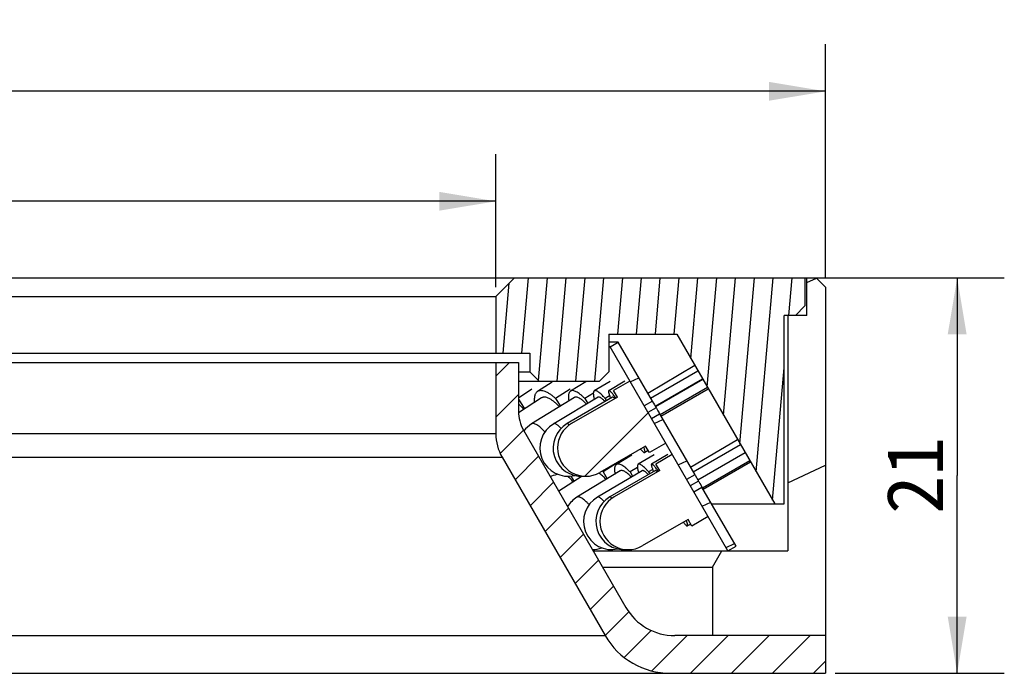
# Model space of a CAD drawing. Header units: millimetres. Extents: x 87 to 269, y 22 to 232.
# Tile 4 of 4: x 142 to 194, y 197 to 232. Entities that reach past the tile are written whole.
import ezdxf
from ezdxf.enums import TextEntityAlignment as Align

# ---------------------------------------------------------------- set-up
doc = ezdxf.new("R2010")
doc.units = ezdxf.units.MM
doc.header["$LTSCALE"] = 23.1
doc.layers.get('0').update_dxf_attribs({"linetype": 'CONTINUOUS'})
doc.layers.add('00_COMPONENTS', color=7, linetype='CONTINUOUS')
doc.layers.add('51__DRAFT_DIMS', color=7, linetype='CONTINUOUS')
doc.styles.get("Standard").update_dxf_attribs({"font": 'simfang.ttf'})
doc.dimstyles.new('DIMSTYLE_3', dxfattribs={"dimtxt": 3, "dimasz": 3, "dimexe": 2.5, "dimexo": 0.5, "dimgap": 0.75, "dimtad": 1, "dimdsep": 46, "dimtxsty": 'STANDARD', "dimblk": '_FILLED', "dimblk1": '_FILLED', "dimblk2": '_FILLED', "dimcen": 0.09, "dimclrt": 3, "dimazin": 2, "dimtp": 0.3, "dimtm": 0.3, "dimtfac": 1, "dimtofl": 0, "dimtmove": 0, "dimatfit": 3, "dimldrblk": '_FILLED', "dimfxl": 1, "dimtolj": 1, "dimarcsym": 0})
doc.dimstyles.new('DIMSTYLE_4', dxfattribs={"dimtxt": 3, "dimasz": 3, "dimexe": 2.5, "dimexo": 0.5, "dimgap": 0.75, "dimtad": 1, "dimdsep": 46, "dimtxsty": 'STANDARD', "dimblk": '_FILLED', "dimblk1": '_FILLED', "dimblk2": '_FILLED', "dimcen": 0.09, "dimclrt": 3, "dimazin": 2, "dimtp": 0.2, "dimtm": 0.2, "dimtfac": 1, "dimtofl": 0, "dimtmove": 0, "dimatfit": 3, "dimldrblk": '_FILLED', "dimfxl": 1, "dimtolj": 1, "dimarcsym": 0})
pattern_1 = [(45, (0, 0), (-5.939696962, 5.939696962), [])]

# ---------------------------------------------------------------- blocks, each defined once
blk = doc.blocks.new('_FILLED')
at = {"color": 0, "linetype": 'ByBlock'}
blk.add_solid([(0, 0), (-1, 0.1666666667), (-1, -0.1666666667)], dxfattribs=at)
blk = doc.blocks.new('*D3')
at = {"layer": '51__DRAFT_DIMS', "color": 4}
for p, q in [((89.5776657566, 217.9879934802), (89.5776657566, 230.3840625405)), ((184.5776657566, 217.9879934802), (184.5776657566, 230.3840625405)), ((89.5776657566, 227.8840625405), (137.0776657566, 227.8840625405)), ((184.5776657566, 227.8840625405), (137.0776657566, 227.8840625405))]:
    blk.add_line(p, q, dxfattribs=at)
at = {"layer": '51__DRAFT_DIMS', "color": 4, "xscale": 3, "yscale": 3, "zscale": 3, "rotation": 180}
blk.add_blockref('_FILLED', (89.5776657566, 227.8840625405), dxfattribs=at)
at = {"layer": '51__DRAFT_DIMS', "color": 4, "xscale": 3, "yscale": 3, "zscale": 3}
blk.add_blockref('_FILLED', (184.5776657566, 227.8840625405), dxfattribs=at)
at = {"layer": '51__DRAFT_DIMS', "color": 3}
blk.add_text('95', height=3, dxfattribs=at).set_placement((139.0776657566, 228.6340625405), align=Align.CENTER)
blk = doc.blocks.new('*D4')
at = {"layer": '51__DRAFT_DIMS', "color": 4}
for p, q in [((107.0776657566, 217.4879934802), (107.0776657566, 224.5458950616)), ((167.0776657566, 217.4879934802), (167.0776657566, 224.5458950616)), ((107.0776657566, 222.0458950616), (137.0776657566, 222.0458950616)), ((167.0776657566, 222.0458950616), (137.0776657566, 222.0458950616))]:
    blk.add_line(p, q, dxfattribs=at)
at = {"layer": '51__DRAFT_DIMS', "color": 4, "xscale": 3, "yscale": 3, "zscale": 3, "rotation": 180}
blk.add_blockref('_FILLED', (107.0776657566, 222.0458950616), dxfattribs=at)
at = {"layer": '51__DRAFT_DIMS', "color": 4, "xscale": 3, "yscale": 3, "zscale": 3}
blk.add_blockref('_FILLED', (167.0776657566, 222.0458950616), dxfattribs=at)
at = {"layer": '51__DRAFT_DIMS', "color": 3}
blk.add_text('60', height=3, dxfattribs=at).set_placement((139.0776657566, 222.7958950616), align=Align.CENTER)
blk = doc.blocks.new('*D5')
at = {"layer": '51__DRAFT_DIMS', "color": 4}
for p, q in [((183.9776657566, 217.9879934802), (194.0594583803, 217.9879934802)), ((191.5594583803, 217.9879934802), (191.5594583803, 207.4879934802)), ((191.5594583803, 196.9879934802), (191.5594583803, 207.4879934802)), ((185.0776657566, 196.9879934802), (194.0594583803, 196.9879934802))]:
    blk.add_line(p, q, dxfattribs=at)
at = {"layer": '51__DRAFT_DIMS', "color": 4, "xscale": 3, "yscale": 3, "zscale": 3}
for p, rotation in [((191.5594583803, 217.9879934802), 90), ((191.5594583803, 196.9879934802), 270)]:
    blk.add_blockref('_FILLED', p, dxfattribs=dict(at, rotation=rotation))
at = {"layer": '51__DRAFT_DIMS', "color": 3}
blk.add_text('21', height=3, rotation=90, dxfattribs=at).set_placement((190.8094583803, 207.4879934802), align=Align.CENTER)

msp = doc.modelspace()

# ---------------------------------------------------------------- hatches: boundary and pattern name
h = msp.add_hatch()
h.set_pattern_fill('DEFAULT__7', color=4, scale=9.2111545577, angle=205, style=0, pattern_type=0)
h.set_pattern_definition([(205, (0, 0), (3.8928021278, -8.3481411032), [])])
edge = h.paths.add_edge_path()
edge.add_line((182.5776657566, 203.4879934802), (179.0776657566, 203.4879934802))
edge.add_line((182.5776657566, 215.9879934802), (182.5776657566, 203.4879934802))
edge.add_line((183.5776657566, 215.9879934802), (182.5776657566, 215.9879934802))
edge.add_line((183.5776657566, 215.9879934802), (183.5776657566, 217.9879934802))
edge.add_line((184.0776657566, 217.9879934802), (183.5776657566, 217.9879934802))
edge.add_line((184.0776657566, 217.9879934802), (184.5776657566, 217.4879934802))
edge.add_line((184.5776657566, 217.4879934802), (184.5776657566, 198.9879934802))
edge.add_line((184.5776657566, 198.9879934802), (178.5776657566, 198.9879934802))
edge.add_line((178.5776657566, 202.6219680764), (178.5776657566, 198.9879934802))
edge.add_line((178.5776657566, 202.6219680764), (179.0776657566, 203.4879934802))
edge = h.paths.add_edge_path()
edge.add_line((95.0776657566, 203.4879934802), (91.5776657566, 203.4879934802))
edge.add_line((95.5776657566, 202.6219680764), (95.0776657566, 203.4879934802))
edge.add_line((95.5776657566, 202.6219680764), (95.5776657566, 198.9879934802))
edge.add_line((95.5776657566, 198.9879934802), (89.5776657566, 198.9879934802))
edge.add_line((89.5776657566, 217.4879934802), (89.5776657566, 198.9879934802))
edge.add_line((90.0776657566, 217.9879934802), (89.5776657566, 217.4879934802))
edge.add_line((90.5776657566, 217.9879934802), (90.0776657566, 217.9879934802))
edge.add_line((90.5776657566, 215.9879934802), (90.5776657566, 217.9879934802))
edge.add_line((91.5776657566, 215.9879934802), (90.5776657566, 215.9879934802))
edge.add_line((91.5776657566, 215.9879934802), (91.5776657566, 203.4879934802))
h = msp.add_hatch()
h.set_pattern_fill('A', color=4, scale=0.9945151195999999, angle=85.00000000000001, style=0, pattern_type=0)
h.set_pattern_definition([(85.00000000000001, (0, 0), (-0.9907306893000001, 0.0866777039), [])])
edge = h.paths.add_edge_path()
edge.add_line((106.0776657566, 217.9879934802), (90.67766575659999, 217.9879934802))
edge.add_line((107.0776657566, 216.9879934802), (106.0776657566, 217.9879934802))
edge.add_line((107.0776657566, 216.9879934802), (107.0776657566, 213.9879934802))
edge.add_line((105.2776657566, 213.9879934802), (107.0776657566, 213.9879934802))
edge.add_line((105.2776657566, 213.9879934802), (105.2776657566, 212.9879934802))
edge.add_line((105.2776657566, 212.9879934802), (104.7776657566, 212.4879934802))
edge.add_line((101.5776657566, 212.4879934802), (104.7776657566, 212.4879934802))
edge.add_line((101.5776657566, 212.4879934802), (101.0776657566, 212.9879934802))
edge.add_line((101.0776657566, 214.9879934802), (101.0776657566, 212.9879934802))
edge.add_line((97.4738181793, 214.9879934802), (101.0776657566, 214.9879934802))
edge.add_line((97.4738181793, 214.9879934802), (92.2776657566, 205.9879934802))
edge.add_line((91.7776657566, 205.9879934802), (92.2776657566, 205.9879934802))
edge.add_line((91.7776657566, 215.9879934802), (91.7776657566, 205.9879934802))
edge.add_line((91.7776657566, 215.9879934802), (91.17787291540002, 215.9879934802))
edge.add_line((91.17787291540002, 215.9879934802), (90.67766575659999, 216.4881834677))
edge.add_line((90.67766575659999, 217.9879934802), (90.67766575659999, 216.4881834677))
edge = h.paths.add_edge_path()
edge.add_line((183.4776657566, 217.9879934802), (168.0776657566, 217.9879934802))
edge.add_line((183.4776657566, 217.9879934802), (183.4776657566, 216.4878043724))
edge.add_line((182.9778377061, 215.9879934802), (183.4776657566, 216.4878043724))
edge.add_line((182.9778377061, 215.9879934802), (182.3776657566, 215.9879934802))
edge.add_line((182.3776657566, 205.9879934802), (182.3776657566, 215.9879934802))
edge.add_line((181.8776657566, 205.9879934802), (182.3776657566, 205.9879934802))
edge.add_line((176.6815133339, 214.9879934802), (181.8776657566, 205.9879934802))
edge.add_line((173.0776657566, 214.9879934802), (176.6815133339, 214.9879934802))
edge.add_line((173.0776657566, 214.9879934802), (173.0776657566, 212.9879934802))
edge.add_line((172.5776657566, 212.4879934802), (173.0776657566, 212.9879934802))
edge.add_line((169.3776657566, 212.4879934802), (172.5776657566, 212.4879934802))
edge.add_line((168.8776657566, 212.9879934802), (169.3776657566, 212.4879934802))
edge.add_line((168.8776657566, 213.9879934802), (168.8776657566, 212.9879934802))
edge.add_line((167.0776657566, 213.9879934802), (168.8776657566, 213.9879934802))
edge.add_line((167.0776657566, 216.9879934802), (167.0776657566, 213.9879934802))
edge.add_line((167.0776657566, 216.9879934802), (168.0776657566, 217.9879934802))
h = msp.add_hatch()
h.set_pattern_fill('DEFAULT__6', color=4, scale=2.5302950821, angle=205, style=0, pattern_type=0)
h.set_pattern_definition([(205, (0, 0), (1.0693489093, -2.2932261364), [])])
edge = h.paths.add_edge_path()
edge.add_line((179.8276657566, 203.7379934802), (178.0177305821, 206.8728931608))
edge.add_line((179.3946530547, 203.4879934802), (179.8276657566, 203.7379934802))
edge.add_line((179.3946530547, 203.4879934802), (177.5847178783, 206.6228931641))
edge.add_line((177.5847178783, 206.6228931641), (178.0177305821, 206.8728931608))
edge = h.paths.add_edge_path()
edge.add_line((175.7677270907, 210.7700135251), (177.6375963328, 207.5313049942))
edge.add_line((177.6375963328, 207.5313049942), (177.2045836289, 207.2813049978))
edge.add_line((175.3347143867, 210.5200135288), (177.2045836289, 207.2813049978))
edge.add_line((175.3347143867, 210.5200135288), (175.7677270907, 210.7700135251))
edge = h.paths.add_edge_path()
edge.add_line((173.1446530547, 214.3133110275), (173.5776657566, 214.5633110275))
edge.add_line((175.3875984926, 211.4284155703), (173.5776657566, 214.5633110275))
edge.add_line((175.3875984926, 211.4284155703), (174.9545857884, 211.1784155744))
edge.add_line((174.9545857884, 211.1784155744), (173.1446530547, 214.3133110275))
edge = h.paths.add_edge_path()
edge.add_line((101.0106784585, 214.3133110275), (100.5776657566, 214.5633110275))
edge.add_line((99.2007475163, 211.1784186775), (101.0106784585, 214.3133110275))
edge.add_line((99.2007475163, 211.1784186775), (98.76773481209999, 211.4284186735))
edge.add_line((98.76773481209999, 211.4284186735), (100.5776657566, 214.5633110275))
edge = h.paths.add_edge_path()
edge.add_line((94.76067845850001, 203.4879934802), (94.3276657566, 203.7379934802))
edge.add_line((94.3276657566, 203.7379934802), (96.1376052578, 206.8729006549))
edge.add_line((96.1376052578, 206.8729006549), (96.5706179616, 206.6229006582))
edge.add_line((94.76067845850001, 203.4879934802), (96.5706179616, 206.6229006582))
edge = h.paths.add_edge_path()
edge.add_line((96.51772973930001, 207.5312955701), (98.3876014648, 210.7700084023))
edge.add_line((98.3876014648, 210.7700084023), (98.82061416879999, 210.5200084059))
edge.add_line((96.9507424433, 207.2812955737), (98.82061416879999, 210.5200084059))
edge.add_line((96.9507424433, 207.2812955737), (96.51772973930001, 207.5312955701))
h = msp.add_hatch()
h.set_pattern_fill('DEFAULT__1', color=4, scale=1.5384615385, angle=45, style=0, pattern_type=0)
h.set_pattern_definition([(45, (0, 0), (-1.0878565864, 1.0878565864), [])])
edge = h.paths.add_edge_path()
edge.add_line((168.2776657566, 213.4879934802), (167.0776657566, 213.4879934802))
edge.add_line((168.2776657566, 213.4879934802), (168.2776657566, 210.8999135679))
edge.add_arc((170.2776657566, 210.8999135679), 2, 180, 210)
edge.add_line((168.545614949, 209.8999135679), (173.9795895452, 200.4879934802))
edge.add_arc((176.5776657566, 201.9879934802), 3, 210, 270)
edge.add_line((184.5776657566, 198.9879934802), (176.5776657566, 198.9879934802))
edge.add_line((184.5776657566, 198.9879934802), (184.5776657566, 196.9879934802))
edge.add_line((184.5776657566, 196.9879934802), (176.3467256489, 196.9879934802))
edge.add_arc((176.3467256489, 200.9879934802), 4, 209.9999999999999, 269.9999999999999)
edge.add_line((167.4126022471, 208.4623491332), (172.8826240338, 198.9879934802))
edge.add_arc((169.5776657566, 209.7123491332), 2.5, 180, 210)
edge.add_line((167.0776657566, 213.4879934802), (167.0776657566, 209.7123491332))
edge = h.paths.add_edge_path()
edge.add_line((107.0776657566, 213.4879934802), (105.8776657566, 213.4879934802))
edge.add_line((107.0776657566, 213.4879934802), (107.0776657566, 209.7123491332))
edge.add_arc((104.5776657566, 209.7123491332), 2.5, 329.9999999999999, 359.9999999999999)
edge.add_line((106.742729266, 208.4623491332), (101.2727074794, 198.9879934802))
edge.add_arc((97.8086058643, 200.9879934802), 4, 270, 330)
edge.add_line((97.8086058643, 196.9879934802), (89.5776657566, 196.9879934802))
edge.add_line((89.5776657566, 198.9879934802), (89.5776657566, 196.9879934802))
edge.add_line((97.5776657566, 198.9879934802), (89.5776657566, 198.9879934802))
edge.add_arc((97.5776657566, 201.9879934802), 3, 270, 330)
edge.add_line((105.6097165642, 209.8999135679), (100.1757419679, 200.4879934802))
edge.add_arc((103.8776657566, 210.8999135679), 2, 330.0000000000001, 5.09e-14)
edge.add_line((105.8776657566, 213.4879934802), (105.8776657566, 210.8999135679))
h = msp.add_hatch()
h.set_pattern_fill('DEFAULT__3', color=4, scale=8.4, angle=45, style=0, pattern_type=0)
h.set_pattern_definition(pattern_1)
edge = h.paths.add_edge_path()
edge.add_line((173.5286291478, 211.6482451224), (171.1037578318, 210.2482454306))
edge.add_line((173.5286291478, 211.6482451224), (173.3286288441, 211.994655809))
edge.add_line((174.1946543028, 212.4946557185), (173.3286288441, 211.994655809))
edge.add_line((176.0946519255, 209.203763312), (174.1946543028, 212.4946557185))
edge.add_line((176.0946519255, 209.203763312), (175.2286265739, 208.7037632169))
edge.add_line((175.2286265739, 208.7037632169), (175.0286262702, 209.0501739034))
edge.add_line((175.0286262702, 209.0501739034), (172.6037553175, 207.6501735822))
edge.add_arc((171.8537564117, 208.9492094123), 1.4999974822, 210.0187969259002, 300.0000072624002)
edge.add_arc((171.8537564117, 208.9492094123), 1.4999974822, 119.9999928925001, 210.0187969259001)
h = msp.add_hatch()
h.set_pattern_fill('DEFAULT__2', color=4, scale=8.4, angle=45, style=0, pattern_type=0)
h.set_pattern_definition(pattern_1)
edge = h.paths.add_edge_path()
edge.add_line((175.7786278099, 207.7511329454), (173.3537566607, 206.3511329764))
edge.add_line((175.7786278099, 207.7511329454), (175.5786277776, 208.0975431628))
edge.add_line((176.4446531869, 208.5975431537), (175.5786277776, 208.0975431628))
edge.add_line((178.3446529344, 205.3066470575), (176.4446531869, 208.5975431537))
edge.add_line((178.3446529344, 205.3066470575), (177.4786275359, 204.806647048))
edge.add_line((177.4786275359, 204.806647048), (177.2786275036, 205.1530572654))
edge.add_line((177.2786275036, 205.1530572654), (174.8537563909, 203.7530572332))
edge.add_arc((174.1037565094, 205.0520950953), 1.4999997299, 210.0000000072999, 300.0000007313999)
edge.add_arc((174.1037565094, 205.0520950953), 1.4999997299, 119.9999992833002, 210.0000000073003)

# ---------------------------------------------------------------- linework, layer by layer
at = {"layer": '00_COMPONENTS', "color": 7}
for p, q in [((90.0776657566, 217.9879934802), (184.0776657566, 217.9879934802)), ((167.0776657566, 216.9879934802), (168.0776657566, 217.9879934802)), ((183.4776657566, 217.9879934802), (183.4776657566, 216.4878043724)), ((183.5776657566, 215.9879934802), (183.5776657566, 217.9879934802)), ((184.0776657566, 217.9879934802), (184.5776657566, 217.4879934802)), ((184.5776657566, 217.4879934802), (184.5776657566, 196.9879934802)), ((107.0776657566, 216.9879934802), (167.0776657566, 216.9879934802)), ((167.0776657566, 216.9879934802), (167.0776657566, 213.9879934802)), ((182.9778377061, 215.9879934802), (183.4776657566, 216.4878043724)), ((183.5776657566, 215.9879934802), (182.3776657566, 215.9879934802)), ((182.3776657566, 205.9879934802), (182.3776657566, 215.9879934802)), ((182.5776657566, 215.9879934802), (182.5776657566, 203.4879934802)), ((173.0776657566, 214.9879934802), (176.6815133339, 214.9879934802)), ((173.0776657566, 214.9879934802), (173.0776657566, 212.9879934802)), ((176.6815133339, 214.9879934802), (181.8776657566, 205.9879934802)), ((173.5776657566, 214.5633110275), (173.0776657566, 214.5633110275)), ((173.1446530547, 214.3133110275), (173.0776657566, 214.3133110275)), ((173.1446530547, 214.3133110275), (173.5776657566, 214.5633110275)), ((179.3946530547, 203.4879934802), (173.1446530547, 214.3133110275)), ((175.3875984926, 211.4284155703), (173.5776657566, 214.5633110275)), ((105.2776657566, 213.9879934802), (168.8776657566, 213.9879934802)), ((168.8776657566, 213.9879934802), (168.8776657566, 212.9879934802)), ((105.8776657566, 213.4879934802), (168.2776657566, 213.4879934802)), ((167.0776657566, 213.4879934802), (167.0776657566, 209.7123491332)), ((168.2776657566, 213.4879934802), (168.2776657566, 210.8999135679)), ((175.138226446, 211.8603406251), (177.6327413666, 213.3404181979)), ((168.2776657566, 212.9879934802), (168.8776657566, 212.9879934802)), ((168.8776657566, 212.9879934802), (169.3776657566, 212.4879934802)), ((172.5776657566, 212.4879934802), (173.0776657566, 212.9879934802)), ((175.2926966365, 211.5916804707), (177.800693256, 213.0495169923)), ((168.2776657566, 212.4879934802), (172.5776657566, 212.4879934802)), ((170.0658809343, 212.4451298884), (169.2919416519, 211.9451298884)), ((171.8553497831, 212.468081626), (171.0415286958, 211.968081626)), ((173.149726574, 212.4832325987), (172.3070292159, 211.9832325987)), ((173.9327753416, 212.491858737), (173.0725977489, 211.991858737)), ((174.1946543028, 212.4946557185), (173.3286288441, 211.994655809)), ((175.5419911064, 211.1628054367), (178.0487273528, 212.6199093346)), ((175.5480345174, 211.1505322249), (178.0598130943, 212.600708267)), ((175.7938190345, 210.7248209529), (178.3055976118, 212.1749969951)), ((168.9833991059, 212.0796353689), (168.2776657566, 211.5919751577)), ((169.509002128, 211.6091466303), (168.280183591, 210.8152739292)), ((171.2509206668, 211.6272664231), (168.9722216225, 210.2272664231)), ((172.5111386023, 211.6392277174), (170.1515859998, 210.2392277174)), ((171.0281429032, 212.0796353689), (170.2542036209, 211.5796353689)), ((170.2542036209, 211.5796353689), (170.5054735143, 211.1692743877)), ((173.2736149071, 211.6460378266), (170.8651176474, 210.2460378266)), ((173.5286291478, 211.6482451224), (171.1037578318, 210.2482454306)), ((172.2544753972, 211.8588931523), (171.7999436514, 211.5796353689)), ((171.7999436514, 211.5796353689), (171.9634162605, 211.3142460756)), ((173.1182399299, 211.723290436), (172.8761244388, 211.5796353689)), ((172.8761244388, 211.5796353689), (172.9503866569, 211.4581532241)), ((173.5286291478, 211.6482451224), (173.3286288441, 211.994655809)), ((175.8395352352, 210.6456381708), (178.3513138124, 212.0958142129)), ((168.2776657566, 211.5498907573), (168.596155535, 211.0194061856)), ((175.3875984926, 211.4284155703), (174.9545857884, 211.1784155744)), ((175.5817731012, 211.0888334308), (175.1487815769, 210.8388334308)), ((175.3347143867, 210.5200135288), (175.7677270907, 210.7700135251)), ((175.7677270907, 210.7700135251), (177.6375963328, 207.5313049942)), ((168.545614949, 209.8999135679), (173.9795895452, 200.4879934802)), ((175.0286262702, 209.0501739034), (172.6037553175, 207.6501735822)), ((175.2286265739, 208.7037632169), (175.0286262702, 209.0501739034)), ((176.0946519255, 209.203763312), (175.2286265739, 208.7037632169)), ((177.4091584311, 207.9269710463), (179.905997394, 209.4030232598)), ((177.5500324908, 207.6820813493), (180.05849968, 209.1388815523)), ((167.4126022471, 208.4623491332), (172.8826240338, 198.9879934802)), ((174.2959593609, 208.5746819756), (173.4752609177, 208.0746819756)), ((175.4853750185, 208.5876697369), (174.6395922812, 208.0876697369)), ((175.1655125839, 208.8130798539), (174.9822607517, 208.7065600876)), ((176.2042289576, 208.5951170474), (175.3432779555, 208.0951170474)), ((176.4446531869, 208.5975431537), (175.5786277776, 208.0975431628)), ((177.7945825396, 207.2593969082), (180.3063611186, 208.7095729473)), ((173.5613821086, 208.1753295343), (172.7753898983, 207.6753295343)), ((175.7786278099, 207.7511329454), (175.5786277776, 208.0975431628)), ((178.0406628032, 206.8331733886), (180.5524413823, 208.2833494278)), ((178.0847593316, 206.7567959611), (180.5965379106, 208.2069720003)), ((171.6570148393, 207.4501141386), (170.4158543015, 206.660563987)), ((171.0635593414, 207.4565464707), (171.2305689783, 207.1788354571)), ((173.6833746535, 207.7330847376), (171.3854190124, 206.3330847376)), ((174.843150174, 207.7433382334), (172.4749585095, 206.3433382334)), ((172.7753898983, 207.6753295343), (172.9959448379, 207.3142769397)), ((175.5441600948, 207.749217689), (173.133497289, 206.349217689)), ((175.7786278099, 207.7511329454), (173.3537566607, 206.3511329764)), ((174.5947778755, 207.9156790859), (174.2002688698, 207.6753295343)), ((174.2002688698, 207.6753295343), (174.3407033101, 207.4463075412)), ((175.405118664, 207.8025486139), (175.1899192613, 207.6753295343)), ((175.1899192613, 207.6753295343), (175.2491830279, 207.5779088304)), ((177.6375963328, 207.5313049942), (177.2045836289, 207.2813049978)), ((177.8314561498, 207.192415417), (177.3984625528, 206.942415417)), ((177.5847178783, 206.6228931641), (178.0177305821, 206.8728931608)), ((179.8276657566, 203.7379934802), (178.0177305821, 206.8728931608)), ((178.5286276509, 205.9879934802), (182.3776657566, 205.9879934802)), ((177.2786275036, 205.1530572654), (174.8537563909, 203.7530572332)), ((177.4205857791, 204.9071783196), (177.2516582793, 204.8090731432)), ((177.4786275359, 204.806647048), (177.2786275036, 205.1530572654)), ((178.3446529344, 205.3066470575), (177.4786275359, 204.806647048)), ((172.2475387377, 203.4879934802), (182.5776657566, 203.4879934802)), ((178.5776657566, 202.6219680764), (179.0776657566, 203.4879934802)), ((179.3946530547, 203.4879934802), (179.8276657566, 203.7379934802)), ((172.7475387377, 202.6219680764), (178.5776657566, 202.6219680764)), ((178.5776657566, 202.6219680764), (178.5776657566, 198.9879934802)), ((184.5776657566, 198.9879934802), (176.5776657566, 198.9879934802)), ((89.5776657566, 196.9879934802), (184.5776657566, 196.9879934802))]:
    msp.add_line(p, q, dxfattribs=at)
at = {"layer": '00_COMPONENTS', "color": 4}
for p, q in [((107.0776657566, 209.7123491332), (167.0776657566, 209.7123491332)), ((106.742729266, 208.4623491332), (167.4126022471, 208.4623491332)), ((101.2727074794, 198.9879934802), (172.8826240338, 198.9879934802))]:
    msp.add_line(p, q, dxfattribs=at)
at = {"layer": '00_COMPONENTS', "color": 7}
for centre, radius, start, end in [((170.2776657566, 210.8999135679), 2, 180, 210), ((169.7574415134, 208.9492094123), 1.5, 121.5659689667, 142.5067997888), ((170.9169961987, 208.9492094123), 1.5, 120.6820468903, 283.4940091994), ((171.6189319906, 208.9492094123), 1.5, 120.1683796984, 274.3731170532), ((171.8537564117, 208.9492094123), 1.4999974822, 119.9999928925, 300.0000072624), ((169.5776657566, 209.7123491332), 2.5, 180, 210), ((169.7574415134, 208.9492094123), 1.5, 277.4880230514, 292.736450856), ((170.6815959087, 205.450195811), 3.0553548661, 46.7418429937, 48.0034087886), ((172.1658455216, 205.0520950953), 1.5, 121.3513263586, 148.3193129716), ((173.2383006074, 205.0520950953), 1.5, 120.5902363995, 282.4487248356), ((173.8868053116, 205.0520950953), 1.5, 120.1460122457, 274.1435276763), ((174.1037565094, 205.0520950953), 1.4999997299, 119.9999992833, 300.0000007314), ((172.1658455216, 205.0520950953), 1.5, 271.6754678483, 290.9352537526), ((176.5776657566, 201.9879934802), 3, 210, 270), ((176.3467256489, 200.9879934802), 4, 210, 270)]:
    msp.add_arc(centre, radius, start, end, dxfattribs=at)
for points, knots in [([(169.291942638, 211.9451283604), (169.2747982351, 211.9340534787), (169.242220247, 211.9076315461), (169.2015353, 211.8575080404), (169.1688588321, 211.797181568), (169.1442813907, 211.7272155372), (169.1278266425, 211.6480829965), (169.1162845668, 211.5259124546), (169.1210078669, 211.4297355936), (169.1282846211, 211.3637126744)], [0, 0, 0, 0, 0.0966361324, 0.1968531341, 0.3037832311, 0.419852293, 0.5467520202, 0.6855112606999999, 1, 1, 1, 1]), ([(170.2542036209, 211.5796353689), (170.2072445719, 211.6223439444), (170.1143967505, 211.7016796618), (169.9730646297, 211.805404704), (169.836795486, 211.8880002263), (169.7074562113, 211.9483228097), (169.5866492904, 211.9855021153), (169.4756710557, 211.998750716), (169.3758684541, 211.9871091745), (169.3173062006, 211.9615126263), (169.291942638, 211.9451283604)], [0, 0, 0, 0, 0.1745050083, 0.3354383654, 0.4814557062, 0.6118857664, 0.7268258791, 0.8275575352, 0.9169883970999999, 1, 1, 1, 1]), ([(170.4521097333, 211.1365566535), (170.4077186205, 211.1852961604), (170.3190230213, 211.2767349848), (170.1821484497, 211.3986811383), (170.0482698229, 211.4988080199), (169.9200864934, 211.5751367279), (169.7999279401, 211.6261576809), (169.6897887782, 211.6508374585), (169.6049899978, 211.6479183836), (169.5466938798, 211.6302246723), (169.5209344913, 211.6168535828), (169.509003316, 211.6091447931)], [0, 0, 0, 0, 0.1763762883, 0.3405070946, 0.4899668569, 0.6229860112, 0.7387369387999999, 0.8377971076, 0.9228872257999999, 0.9619961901, 1, 1, 1, 1]), ([(171.0415292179, 211.9680807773), (171.0282219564, 211.95990343), (171.0030352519, 211.9389337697), (170.9736304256, 211.8968746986), (170.9519713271, 211.8445752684), (170.9379094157, 211.7824877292), (170.931315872, 211.7109315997), (170.9325840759, 211.5974430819), (170.9449694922, 211.5083951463), (170.9566116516, 211.4467989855)], [0, 0, 0, 0, 0.0843220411, 0.174298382, 0.2744961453, 0.3880316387, 0.5167457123, 0.6615734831, 1, 1, 1, 1]), ([(171.7999436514, 211.5796353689), (171.7608645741, 211.6192194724), (171.6843320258, 211.6930467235), (171.5690961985, 211.7915797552), (171.4598171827, 211.8719059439), (171.3578251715, 211.9331124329), (171.2641276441, 211.9745065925), (171.1795197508, 211.9956386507), (171.1146899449, 211.995382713), (171.0702330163, 211.9832372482), (171.0506145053, 211.9736637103), (171.0415292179, 211.9680807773)], [0, 0, 0, 0, 0.1857631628, 0.3549167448, 0.5059899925, 0.6381859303, 0.751423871, 0.8468618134, 0.9276191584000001, 0.9643879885, 1, 1, 1, 1]), ([(171.8947590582, 211.2738403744), (171.8617328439, 211.3088759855), (171.7969408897, 211.3743605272), (171.7133176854, 211.4494698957), (171.6484010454, 211.5015355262), (171.6024423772, 211.5353876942), (171.5580313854, 211.5650079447), (171.5032848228, 211.5974102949), (171.4396183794, 211.6278166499), (171.3677610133, 211.6481573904), (171.3126243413, 211.6494874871), (171.2750021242, 211.6398567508), (171.2585144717, 211.6319316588), (171.2509206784, 211.6272664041)], [0, 0, 0, 0, 0.1865843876, 0.356801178, 0.4352383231, 0.5089903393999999, 0.5779348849, 0.6420048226, 0.7554582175, 0.8503410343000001, 0.9296739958, 0.9654625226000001, 1, 1, 1, 1]), ([(172.3070297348, 211.9832317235), (172.297867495, 211.9777969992), (172.2807086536, 211.961612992), (172.2641478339, 211.927173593), (172.2548960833, 211.8828729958), (172.2525537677, 211.8286598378), (172.2570383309, 211.7646384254), (172.268330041, 211.6910991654), (172.2863875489, 211.6084790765), (172.3020288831, 211.5508005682), (172.3108659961, 211.5205355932)], [0, 0, 0, 0, 0.0659633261, 0.1415714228, 0.2332861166, 0.3444603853, 0.4765907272, 0.6300926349, 0.8047709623, 1, 1, 1, 1]), ([(172.8761244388, 211.5796353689), (172.8445251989, 211.6163100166), (172.7832942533, 211.6849458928), (172.692420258, 211.7782922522), (172.6080818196, 211.8559286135), (172.5311722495, 211.917117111), (172.4624883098, 211.9612867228), (172.4094071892, 211.9851712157), (172.3716972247, 211.9938602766), (172.3475353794, 211.995358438), (172.3257715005, 211.9921371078), (172.3128137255, 211.986662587), (172.3070297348, 211.9832317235)], [0, 0, 0, 0, 0.1995928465, 0.3791130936, 0.5369062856, 0.6719412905, 0.7837665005, 0.8730412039, 0.9100532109, 0.9427804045, 0.9722732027, 1, 1, 1, 1]), ([(172.8755973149, 211.4148931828), (172.8553881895, 211.4363083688), (172.8163245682, 211.4762066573), (172.7584539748, 211.530001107), (172.7048596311, 211.574178), (172.6559542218, 211.6084296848), (172.6120404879, 211.6325818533), (172.5732143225, 211.6464842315), (172.5391851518, 211.6499592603), (172.5191265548, 211.6439639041), (172.5111397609, 211.6392257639)], [0, 0, 0, 0, 0.1974403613, 0.3742802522, 0.5295681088, 0.6628011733, 0.7741066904, 0.8646814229, 0.9377308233, 1, 1, 1, 1]), ([(173.072598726, 211.9918570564), (173.0702810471, 211.9905093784), (173.0659169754, 211.9864784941), (173.0616182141, 211.9778423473), (173.0590716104, 211.9666520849), (173.0577742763, 211.9464272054), (173.0611450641, 211.9142532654), (173.0710190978, 211.8680671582), (173.0872557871, 211.8115729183), (173.109763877, 211.7451496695), (173.1384551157, 211.6692141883), (173.1602969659, 211.6157488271), (173.1721711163, 211.587501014)], [0, 0, 0, 0, 0.0188195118, 0.0404427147, 0.0667850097, 0.0988991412, 0.1823129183, 0.2927007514, 0.4302830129, 0.5946295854, 0.7849072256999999, 1, 1, 1, 1]), ([(173.4506690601, 211.6037135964), (173.4271857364, 211.6358252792), (173.3822681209, 211.6960653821), (173.3170167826, 211.7793130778), (173.2582529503, 211.8496566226), (173.2130208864, 211.8994212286), (173.1802709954, 211.9320536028), (173.1589806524, 211.9516084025), (173.1396636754, 211.9675665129), (173.1223522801, 211.9799091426), (173.1070518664, 211.9886450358), (173.0937120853, 211.9937804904), (173.0821324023, 211.9953108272), (173.0752902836, 211.9934221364), (173.072598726, 211.9918570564)], [0, 0, 0, 0, 0.2153609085, 0.40675122, 0.5725260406, 0.7114738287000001, 0.7706084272, 0.8227520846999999, 0.8679129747, 0.9061664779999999, 0.9377212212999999, 0.9630525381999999, 0.9831450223, 1, 1, 1, 1]), ([(173.3887810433, 211.567941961), (173.3759475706, 211.5816452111), (173.3574278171, 211.6004850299), (173.3326792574, 211.622038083), (173.3172919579, 211.633707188), (173.3037572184, 211.6420636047), (173.2920340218, 211.6471046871), (173.2819282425, 211.648881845), (173.2759217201, 211.6473785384), (173.2736154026, 211.6460369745)], [0, 0, 0, 0, 0.3897532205, 0.5476289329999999, 0.6809467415, 0.7902685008, 0.8770597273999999, 0.9446101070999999, 1, 1, 1, 1]), ([(168.5618175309, 210.9973563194), (168.5393248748, 211.0238901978), (168.4499768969, 211.1256481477), (168.3534709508, 211.2212162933), (168.2776801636, 211.2874160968)], [0, 0, 0, 0, 0.2568721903, 1, 1, 1, 1]), ([(175.3875991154, 211.4284159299), (175.3921998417, 211.4204520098), (175.455935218, 211.306693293), (175.5211790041, 211.1937936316), (175.5817731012, 211.0888334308)], [0, 0, 0, 0, 0.0705356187, 1, 1, 1, 1]), ([(175.5817731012, 211.0888334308), (175.606527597, 211.0460156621), (175.668053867, 210.9394750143), (175.7309288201, 210.8337200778), (175.7677276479, 210.7700138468)], [0, 0, 0, 0, 0.4020065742, 1, 1, 1, 1]), ([(174.9822606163, 208.7065603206), (174.9841561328, 208.7076616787), (174.9877513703, 208.7107118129), (174.9917124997, 208.7171078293), (174.9944703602, 208.7252890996), (174.9968048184, 208.7397363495), (174.996288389, 208.7626131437), (174.9915213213, 208.7952901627), (174.9824189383, 208.8350842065), (174.9690056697, 208.8818255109), (174.9513009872, 208.9353340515), (174.9375273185, 208.9730344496), (174.9299779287, 208.9929824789)], [0, 0, 0, 0, 0.0218963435, 0.0460833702, 0.0742854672, 0.1075953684, 0.1918028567, 0.3014058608, 0.4371794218, 0.5991568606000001, 0.7869668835, 1, 1, 1, 1]), ([(174.7590547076, 208.8939766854), (174.7726645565, 208.8775259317), (174.7986324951, 208.8468643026), (174.8363995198, 208.80494815), (174.870409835, 208.7701193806), (174.900509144, 208.7424806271), (174.9265685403, 208.722141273), (174.9462076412, 208.710353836), (174.9599279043, 208.7052226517), (174.9684082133, 208.7035676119), (174.9759311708, 208.7038441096), (174.9803639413, 208.7054582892), (174.9822606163, 208.7065603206)], [0, 0, 0, 0, 0.2130367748, 0.4008643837, 0.5628424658, 0.6986274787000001, 0.8082270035, 0.8924351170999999, 0.9257419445, 0.9539350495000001, 0.9781124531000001, 1, 1, 1, 1]), ([(173.4752612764, 208.0746813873), (173.4627874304, 208.0670803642), (173.4392086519, 208.0471594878), (173.412318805, 208.0066895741), (173.3931239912, 207.9560119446), (173.3814045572, 207.8955272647), (173.377020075, 207.8255076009), (173.3812146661, 207.7137851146), (173.395322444, 207.6261714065), (173.4079714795, 207.5654560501)], [0, 0, 0, 0, 0.081095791, 0.1684593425, 0.2670254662, 0.3800273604, 0.5092912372, 0.6556867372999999, 1, 1, 1, 1]), ([(174.2002688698, 207.6753295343), (174.1624234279, 207.7148794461), (174.0884462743, 207.7887184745), (173.9773235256, 207.8877213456), (173.8723330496, 207.968854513), (173.7747469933, 208.0312149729), (173.685508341, 208.0741296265), (173.6053547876, 208.0972053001), (173.5439339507, 208.0990373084), (173.5020511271, 208.0885514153), (173.4837076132, 208.0798282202), (173.4752612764, 208.0746813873)], [0, 0, 0, 0, 0.1885291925, 0.3597941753, 0.5122558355, 0.6450419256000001, 0.7579795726, 0.8521342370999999, 0.9306076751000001, 0.9659348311, 1, 1, 1, 1]), ([(174.6395928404, 208.0876687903), (174.6310164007, 208.0826002), (174.6150076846, 208.0669959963), (174.6003531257, 208.0336062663), (174.5928727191, 207.9904459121), (174.5922003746, 207.9373323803), (174.5982661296, 207.8743568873), (174.6110575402, 207.8018024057), (174.6305274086, 207.7201057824), (174.6469884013, 207.6630173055), (174.6562252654, 207.6330331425)], [0, 0, 0, 0, 0.0628528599, 0.1361694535, 0.2266543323, 0.3375931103, 0.4703635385, 0.6252761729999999, 0.802053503, 1, 1, 1, 1]), ([(175.1899192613, 207.6753295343), (175.158975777, 207.7121791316), (175.0991000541, 207.7811894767), (175.0104413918, 207.87531387), (174.9284299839, 207.9538454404), (174.8539407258, 208.0160412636), (174.7877550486, 208.0613131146), (174.7368038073, 208.086381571), (174.7007058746, 208.096092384), (174.6777725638, 208.0983154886), (174.6571937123, 208.0958457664), (174.6449863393, 208.0908562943), (174.6395928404, 208.0876687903)], [0, 0, 0, 0, 0.2017525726, 0.382978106, 0.5419617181, 0.6775998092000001, 0.7893417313, 0.8777072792, 0.9138998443, 0.9455502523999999, 0.9737320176, 1, 1, 1, 1]), ([(175.3432789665, 208.095115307), (175.3411122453, 208.093856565), (175.3370467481, 208.0899658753), (175.3332463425, 208.0815876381), (175.3311763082, 208.0706820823), (175.3307341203, 208.057151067), (175.3318950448, 208.0409502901), (175.3358912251, 208.0138589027), (175.3454457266, 207.9734185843), (175.3624787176, 207.917440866), (175.3857924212, 207.8514868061), (175.4152408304, 207.7760000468), (175.4375305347, 207.7228097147), (175.4496247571, 207.6946948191)], [0, 0, 0, 0, 0.0177152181, 0.0384282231, 0.0640992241, 0.0957495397, 0.1338902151, 0.1787858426, 0.2892193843, 0.4272284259, 0.5923214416, 0.7836276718, 1, 1, 1, 1]), ([(175.7075046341, 207.710506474), (175.6846561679, 207.7421462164), (175.6410001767, 207.8015047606), (175.5776983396, 207.883612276), (175.5208376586, 207.9530552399), (175.4771879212, 208.0022756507), (175.4456671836, 208.0346315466), (175.4252329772, 208.0540495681), (175.4067426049, 208.0699429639), (175.3902273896, 208.082291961), (175.3756945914, 208.0911101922), (175.3630972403, 208.0964052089), (175.3522227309, 208.0982144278), (175.3457705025, 208.096562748), (175.3432789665, 208.095115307)], [0, 0, 0, 0, 0.2164779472, 0.4086809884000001, 0.5750088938, 0.7142454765, 0.7734164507, 0.8255206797, 0.8705569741, 0.9085849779, 0.9397924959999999, 0.9646211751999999, 0.9840169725, 1, 1, 1, 1]), ([(171.1875268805, 207.1516325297), (171.1394072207, 207.2066170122), (171.0418674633, 207.310389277), (170.9364079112, 207.4061780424), (170.8830724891, 207.4502759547)], [0, 0, 0, 0, 0.5135738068, 1, 1, 1, 1]), ([(172.9361207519, 207.2780259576), (172.8733450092, 207.3460105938), (172.7502274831, 207.4681693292), (172.6137521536, 207.5757992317), (172.5463975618, 207.6201112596)], [0, 0, 0, 0, 0.5343935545, 1, 1, 1, 1]), ([(174.2687712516, 207.4041064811), (174.2382429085, 207.4364369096), (174.1785479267, 207.4968329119), (174.0888189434, 207.5779156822), (174.0039953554, 207.6444980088), (173.9251291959, 207.6958080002), (173.8530256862, 207.7312722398), (173.7883108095, 207.7505637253), (173.7387011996, 207.7524806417), (173.7049227, 207.7442031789), (173.690160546, 207.7372181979), (173.6833747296, 207.7330846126)], [0, 0, 0, 0, 0.188799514, 0.3603709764, 0.5131709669, 0.6461916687, 0.7591985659, 0.8531907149, 0.931235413, 0.9662632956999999, 1, 1, 1, 1]), ([(175.1741661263, 207.53479655), (175.1556166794, 207.5545669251), (175.1198276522, 207.5913914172), (175.0669265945, 207.6410922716), (175.0181043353, 207.6819310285), (174.973699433, 207.7136456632), (174.9339635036, 207.7361058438), (174.898953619, 207.7491874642), (174.8683536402, 207.752781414), (174.8502907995, 207.7475563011), (174.8431513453, 207.7433362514)], [0, 0, 0, 0, 0.1990848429, 0.3769774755, 0.5328229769, 0.6661713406, 0.7771991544, 0.867105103, 0.9390964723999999, 1, 1, 1, 1]), ([(175.6489047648, 207.6764586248), (175.6371651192, 207.6891365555), (175.6202426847, 207.7065739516), (175.5976618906, 207.7265814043), (175.5836613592, 207.7374252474), (175.5713770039, 207.7452182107), (175.5607708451, 207.7499604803), (175.5516573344, 207.7517199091), (175.5462263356, 207.7504173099), (175.5441606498, 207.749216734)], [0, 0, 0, 0, 0.3917216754, 0.5501112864, 0.6836310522, 0.7928300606, 0.8791529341, 0.9458337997, 1, 1, 1, 1]), ([(177.6375969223, 207.5313053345), (177.6331210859, 207.5390789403), (177.7662712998, 207.305057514), (177.7708763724, 207.2973547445), (177.8314561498, 207.192415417)], [0, 0, 0, 0, 0.0689262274, 1, 1, 1, 1]), ([(177.8314561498, 207.192415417), (177.8563422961, 207.1493652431), (177.8932638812, 207.0857411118), (178.0540992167, 206.8089530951), (178.0177311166, 206.8728934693)], [0, 0, 0, 0, 0.4033381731, 1, 1, 1, 1]), ([(177.0280118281, 205.0078419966), (177.0418165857, 204.9906423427), (177.0681306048, 204.9585608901), (177.1063293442, 204.9145959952), (177.1406140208, 204.877952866), (177.1708812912, 204.8487632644), (177.1937858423, 204.8296435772), (177.2103270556, 204.8184094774), (177.2261726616, 204.8093617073), (177.2428477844, 204.8039586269), (177.2516581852, 204.8090733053)], [0, 0, 0, 0, 0.2156966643, 0.4057652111, 0.569484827, 0.7064269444, 0.816485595, 0.861618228, 0.9003653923, 1, 1, 1, 1]), ([(177.2516581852, 204.8090733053), (177.2604627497, 204.8141845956), (177.2640335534, 204.8313332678), (177.2640340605, 204.8495658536), (177.2624782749, 204.8694828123), (177.2572323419, 204.8988259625), (177.2468952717, 204.9395448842), (177.2320779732, 204.987438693), (177.2128472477, 205.0423559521), (177.1980401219, 205.0810748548), (177.1899517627, 205.1015709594)], [0, 0, 0, 0, 0.0996586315, 0.1384034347, 0.1835382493, 0.2935987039, 0.4305322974, 0.594250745, 0.7843053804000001, 1, 1, 1, 1])]:
    msp.add_open_spline(points, degree=3, knots=knots, dxfattribs=at)
at = {"layer": '00_COMPONENTS', "color": 4}
for points, knots in [([(169.6826611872, 209.8008911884), (169.6465446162, 209.8416826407), (169.5754595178, 209.918195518), (169.4677811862, 210.02142263), (169.3649946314, 210.1069827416), (169.2687061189, 210.1735797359), (169.180404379, 210.2202375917), (169.1109988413, 210.2430569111), (169.0611030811, 210.2489703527), (169.0282884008, 210.247665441), (168.9984044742, 210.2407617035), (168.9804316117, 210.2323102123), (168.9722216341, 210.2272664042)], [0, 0, 0, 0, 0.1872303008, 0.3587062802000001, 0.5122751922, 0.6463745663, 0.7602834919, 0.8545957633, 0.8952656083, 0.9323816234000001, 0.9668872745, 1, 1, 1, 1]), ([(170.5390152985, 209.9902136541), (170.5175087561, 210.0136309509), (170.475916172, 210.0573116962), (170.4142753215, 210.1163588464), (170.3571681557, 210.1650300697), (170.3050835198, 210.2029512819), (170.2583833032, 210.2299043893), (170.2172089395, 210.2457168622), (170.1812166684, 210.2502563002), (170.1599485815, 210.2441861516), (170.1515871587, 210.2392257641)], [0, 0, 0, 0, 0.1982746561, 0.3760071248, 0.5320841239, 0.6658516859, 0.7772767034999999, 0.8674176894, 0.9393721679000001, 1, 1, 1, 1]), ([(170.9805042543, 210.1677064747), (170.967644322, 210.1814465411), (170.9490867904, 210.2003375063), (170.9242883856, 210.2219518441), (170.9088710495, 210.2336551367), (170.8953109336, 210.2420375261), (170.8835670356, 210.2470962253), (170.8734446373, 210.2488836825), (170.8674275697, 210.2473803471), (170.8651181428, 210.2460369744)], [0, 0, 0, 0, 0.3898175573, 0.5477146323, 0.6810441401, 0.7903656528, 0.8771414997, 0.9446587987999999, 1, 1, 1, 1]), ([(172.826539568, 206.1125930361), (172.8068060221, 206.134167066), (172.7687153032, 206.1743936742), (172.7124032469, 206.2288198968), (172.6604218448, 206.2736925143), (172.6131759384, 206.3086974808), (172.5709636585, 206.3336690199), (172.5338794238, 206.348464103), (172.5015577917, 206.3530259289), (172.4824261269, 206.3477495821), (172.4749596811, 206.3433362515)], [0, 0, 0, 0, 0.1999217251, 0.3786907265, 0.5352926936, 0.6691481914, 0.7802825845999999, 0.8697646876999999, 0.9406942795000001, 1, 1, 1, 1]), ([(172.0295636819, 205.9400690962), (171.9961788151, 205.9774797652), (171.9307264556, 206.0475743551), (171.8320648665, 206.1422052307), (171.7384947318, 206.2205738), (171.6513334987, 206.2816170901), (171.5717980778, 206.3245365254), (171.509470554, 206.345829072), (171.4647511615, 206.3516814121), (171.4354312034, 206.3508544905), (171.4087586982, 206.3449598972), (171.3927285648, 206.3375371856), (171.3854190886, 206.3330846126)], [0, 0, 0, 0, 0.189551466, 0.3623686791, 0.5164978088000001, 0.6505457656, 0.7639262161, 0.8573234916, 0.8974068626, 0.9338610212, 0.9676443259, 1, 1, 1, 1]), ([(173.2381439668, 206.2765644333), (173.2264161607, 206.2892258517), (173.209510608, 206.3066403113), (173.1869520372, 206.3266202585), (173.172964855, 206.3374487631), (173.160691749, 206.3452300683), (173.1500947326, 206.3499644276), (173.140988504, 206.3517191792), (173.1355621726, 206.3504165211), (173.1334978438, 206.3492167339)], [0, 0, 0, 0, 0.391690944, 0.5500704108, 0.6835845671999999, 0.7927836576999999, 0.8791137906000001, 0.9458104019, 1, 1, 1, 1])]:
    msp.add_open_spline(points, degree=3, knots=knots, dxfattribs=at)

# ---------------------------------------------------------------- dimensions: what is measured, and where the dimension line sits
at = {"layer": '51__DRAFT_DIMS', "color": 4}
for base, p1, p2, picture, middle in [((184.5776657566, 227.8840625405), (89.5776657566, 217.4879934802), (184.5776657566, 217.4879934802), '*D3', (139.0776657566, 227.8840625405)), ((167.0776657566, 222.0458950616), (107.0776657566, 216.9879934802), (167.0776657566, 216.9879934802), '*D4', (139.0776657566, 222.0458950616))]:
    dim = msp.add_linear_dim(base=base, p1=p1, p2=p2, text='%%c<>', dimstyle='DIMSTYLE_3', dxfattribs=at)
    dim.commit()
    dim.dimension.update_dxf_attribs({"geometry": picture, "text_midpoint": middle, "dimtype": 160})
dim = msp.add_linear_dim(base=(191.5594583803, 196.9879934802), p1=(183.4776657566, 217.9879934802), p2=(184.5776657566, 196.9879934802), angle=270, dimstyle='DIMSTYLE_4', dxfattribs=at)
dim.commit()
dim.dimension.update_dxf_attribs({"geometry": '*D5', "text_midpoint": (191.5594583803, 207.3444396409), "dimtype": 160})

doc.saveas('drawing.dxf')
